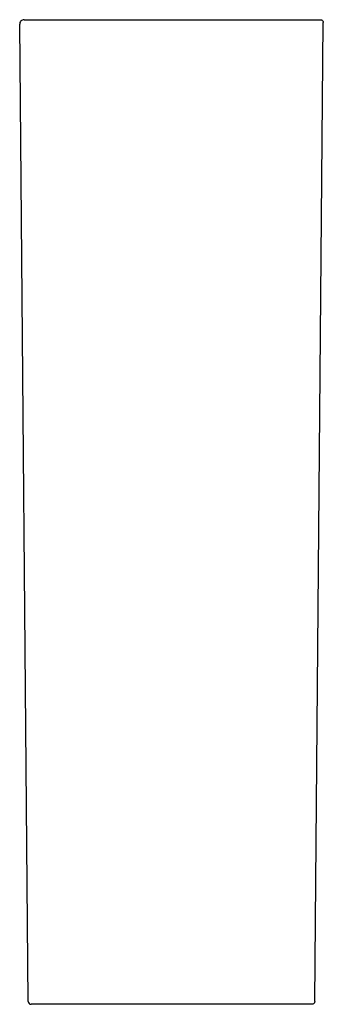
# Model space of a CAD drawing. Header units: millimetres. Extents: x 3725.884 to 3726.094, y 2521.99 to 2522.67.
import ezdxf

# ---------------------------------------------------------------- set-up
doc = ezdxf.new("R2010")
doc.units = ezdxf.units.MM
doc.layers.add('SANINDUSA', color=3, linetype='Continuous')

msp = doc.modelspace()

# ---------------------------------------------------------------- linework, layer by layer
at = {"layer": 'SANINDUSA'}
for p, q in [((3725.89017, 2521.99197), (3725.88428, 2522.66697)), ((3725.88728, 2522.66999), (3726.03499, 2522.66999)), ((3726.02916, 2521.98999), (3725.89217, 2521.98999))]:
    msp.add_line(p, q, dxfattribs=at)
at = {"layer": 'SANINDUSA', "flags": 128}
msp.add_lwpolyline([(3726.08833, 2521.99197), (3726.08905, 2522.07456), (3726.09423, 2522.66797)], dxfattribs=at)
at = {"layer": 'SANINDUSA'}
for centre, radius, start, end in [((3725.88728, 2522.66699), 0.003, 90, 180.5), ((3725.89217, 2521.99199), 0.002, 180.5, 270)]:
    msp.add_arc(centre, radius, start, end, dxfattribs=at)
for points, knots in [([(3726.03499, 2522.66999), (3726.03687, 2522.66999), (3726.03875, 2522.66999), (3726.04247, 2522.66999), (3726.04432, 2522.66999), (3726.04983, 2522.66999), (3726.05337, 2522.66999), (3726.05847, 2522.66999), (3726.06015, 2522.66999), (3726.0626, 2522.66999), (3726.06341, 2522.66999), (3726.06501, 2522.66999), (3726.0658, 2522.66999), (3726.06965, 2522.66999), (3726.0725, 2522.66999), (3726.07643, 2522.66999), (3726.07768, 2522.66999), (3726.08006, 2522.66999), (3726.08117, 2522.66999), (3726.08426, 2522.66999), (3726.08602, 2522.66999), (3726.08818, 2522.66999), (3726.08883, 2522.66999), (3726.08993, 2522.66999), (3726.09039, 2522.66999), (3726.09152, 2522.66999), (3726.09193, 2522.66999), (3726.09198, 2522.66999)], [0, 0, 0, 0, 0.0625, 0.0625, 0.125, 0.125, 0.25, 0.25, 0.3125, 0.3125, 0.34375, 0.34375, 0.375, 0.375, 0.5, 0.5, 0.5625, 0.5625, 0.625, 0.625, 0.75, 0.75, 0.8125, 0.8125, 0.875, 0.875, 1, 1, 1, 1]), ([(3726.09223, 2522.66999), (3726.09246, 2522.66997), (3726.09291, 2522.66993), (3726.09351, 2522.66958), (3726.09396, 2522.66907), (3726.0942, 2522.66851), (3726.09422, 2522.66813), (3726.09423, 2522.66797)], [0, 0, 0, 0, 0.213515, 0.427024, 0.640529, 0.854037, 1, 1, 1, 1]), ([(3726.08833, 2521.99197), (3726.08831, 2521.99175), (3726.08826, 2521.9913), (3726.08791, 2521.9907), (3726.0874, 2521.99026), (3726.08684, 2521.99002), (3726.08647, 2521.99), (3726.08633, 2521.98999)], [0, 0, 0, 0, 0.215895, 0.431777, 0.647675, 0.863562, 1, 1, 1, 1]), ([(3726.08614, 2521.98999), (3726.08605, 2521.98999), (3726.08586, 2521.98999), (3726.08465, 2521.98999), (3726.08279, 2521.98999), (3726.08021, 2521.98999), (3726.07699, 2521.98999), (3726.07315, 2521.98999), (3726.06873, 2521.98999), (3726.06381, 2521.98999), (3726.05844, 2521.98999), (3726.05267, 2521.98999), (3726.04661, 2521.98999), (3726.0406, 2521.98999), (3726.03476, 2521.98999), (3726.03103, 2521.98999), (3726.02916, 2521.98999)], [0, 0, 0, 0, 0.072814, 0.14586, 0.218673, 0.291487, 0.364533, 0.437347, 0.510158, 0.583201, 0.656012, 0.728822, 0.801864, 0.874673, 0.937337, 1, 1, 1, 1])]:
    msp.add_open_spline(points, degree=3, knots=knots, dxfattribs=at)

doc.saveas('drawing.dxf')
